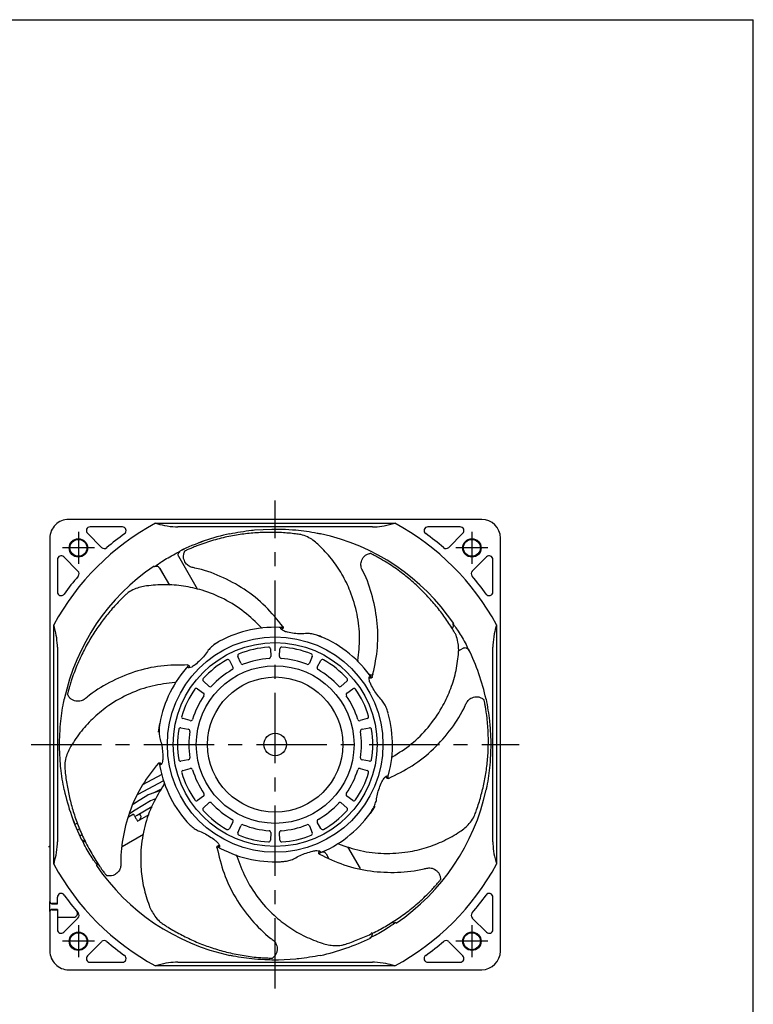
# Model space of a CAD drawing. Header units: millimetres. Extents: x 0 to 594, y 0 to 420.
# Tile 5 of 5: x 399 to 594, y 158 to 420. Entities that reach past the tile are written whole.
import ezdxf

# ---------------------------------------------------------------- set-up
doc = ezdxf.new("R2010")
doc.units = ezdxf.units.MM
doc.linetypes.add('HS', pattern=[0])
doc.linetypes.add('LC', pattern=[14.999996, 9.374999, -1.874999, 1.874999, -1.874999])

msp = doc.modelspace()

# ---------------------------------------------------------------- linework, layer by layer
at = {"color": 7, "linetype": 'HS'}
for p in [(0, 420), (594, 0)]:
    msp.add_line(p, (594, 420), dxfattribs=at)
at = {"linetype": 'LC', "ltscale": 2}
for p, q in [((466.66, 161.89), (466.66, 291.89)), ((401.66, 226.89), (531.66, 226.89))]:
    msp.add_line(p, q, dxfattribs=at)
at = {"linetype": 'Continuous'}
for p, q in [((521.66, 286.89), (411.66, 286.89)), ((425.98, 284.89), (417.37, 284.89)), ((434.8, 285.86), (498.52, 285.86)), ((440.16, 284.87), (440.72, 284.86)), ((492.6, 284.86), (440.72, 284.86)), ((461.16, 284.06), (465.75, 284.29)), ((465.75, 284.29), (467.57, 284.29)), ((492.6, 284.86), (493.15, 284.87)), ((515.95, 284.89), (507.33, 284.89)), ((406.66, 281.89), (406.66, 185.04)), ((416.66, 283.19), (420.44, 279.4)), ((512.88, 279.4), (516.66, 283.19)), ((526.66, 171.89), (526.66, 281.89)), ((441.34, 278.35), (441.35, 278.33)), ((408.66, 276.19), (408.66, 267.57)), ((414.15, 273.11), (410.37, 276.89)), ((446.02, 268.25), (440.98, 276.97)), ((522.95, 276.89), (519.17, 273.11)), ((524.66, 267.57), (524.66, 276.19)), ((434.54, 274.23), (434.53, 274.24)), ((435.87, 273.92), (438.49, 269.38)), ((435.91, 273.88), (438.51, 269.38)), ((407.69, 195.03), (407.69, 258.75)), ((468.34, 257.56), (468.29, 257.64)), ((513.99, 259.01), (514.01, 259.02)), ((525.63, 258.75), (525.63, 195.03)), ((477.63, 256.16), (478.94, 255.63)), ((408.69, 252.83), (408.68, 253.39)), ((408.69, 252.83), (408.69, 200.95)), ((450.45, 253.61), (451.52, 254.23)), ((465.39, 252.36), (465.49, 250.36)), ((467.83, 250.36), (467.93, 252.36)), ((515.52, 251.87), (516.74, 252.57)), ((524.64, 253.39), (524.63, 252.83)), ((524.63, 200.95), (524.63, 252.83)), ((454.46, 249.28), (455.42, 247.53)), ((457.53, 248.54), (456.75, 250.39)), ((476.56, 250.39), (475.78, 248.54)), ((477.89, 247.53), (478.85, 249.28)), ((443.73, 247.33), (443.64, 247.34)), ((492.72, 245.58), (492.78, 245.6)), ((445.96, 241.78), (447.58, 240.61)), ((449.04, 242.44), (447.54, 243.76)), ((485.77, 243.76), (484.27, 242.44)), ((485.73, 240.61), (487.36, 241.78)), ((444.04, 233.26), (442.12, 233.8)), ((491.2, 233.8), (489.27, 233.26)), ((441.55, 231.32), (443.52, 230.97)), ((489.8, 230.97), (491.77, 231.32)), ((523.82, 232.39), (524.06, 227.8)), ((409.26, 225.98), (409.26, 227.8)), ((409.49, 221.4), (409.26, 225.98)), ((524.06, 227.8), (524.06, 225.98)), ((436.39, 221.71), (436.32, 221.64)), ((443.52, 222.81), (441.55, 222.47)), ((442.12, 219.99), (444.04, 220.53)), ((489.27, 220.53), (491.2, 219.99)), ((491.77, 222.47), (489.8, 222.81)), ((436.44, 218.91), (431.35, 216.15)), ((496.18, 218.43), (496.27, 218.46)), ((436.94, 217.22), (430.1, 213.58)), ((434.28, 213.99), (436.4, 215.12)), ((432.74, 213.44), (428.57, 210.83)), ((436.13, 214.65), (432.84, 213.49)), ((433.54, 212.03), (434.92, 212.52)), ((447.58, 213.18), (445.96, 212.01)), ((487.36, 212.01), (485.73, 213.18)), ((428.9, 211.14), (429.94, 211.69)), ((429.41, 209.47), (433.44, 211.99)), ((429.91, 208.11), (433.84, 210.39)), ((433.6, 210.26), (433.72, 210.05)), ((447.54, 210.02), (449.04, 211.35)), ((484.27, 211.35), (485.77, 210.02)), ((428.93, 208.35), (427.6, 207.58)), ((427.86, 208.51), (429.41, 209.47)), ((429.3, 207.7), (429.88, 208.1)), ((430.01, 206.46), (433.07, 208.23)), ((430.81, 208.08), (430.57, 208.5)), ((413.99, 205.96), (413.33, 205.55)), ((455.42, 206.26), (454.46, 204.5)), ((456.75, 203.4), (457.53, 205.24)), ((475.78, 205.24), (476.56, 203.4)), ((478.85, 204.5), (477.89, 206.26)), ((414.56, 204.41), (413.95, 204.05)), ((414.61, 202.58), (415.23, 202.94)), ((415.25, 202.91), (414.63, 202.53)), ((425.95, 199.76), (431.62, 203.03)), ((465.49, 203.43), (465.39, 201.43)), ((467.93, 201.43), (467.83, 203.43)), ((485.61, 202.05), (485.52, 201.98)), ((485.58, 202.02), (485.61, 202.05)), ((408.68, 200.4), (408.69, 200.95)), ((415.49, 201.18), (415.91, 201.44)), ((415.5, 201.17), (415.62, 201.08)), ((415.93, 201.41), (415.51, 201.17)), ((451.84, 200), (451.85, 199.9)), ((489.38, 193.84), (486.01, 199.67)), ((524.63, 200.95), (524.64, 200.4)), ((478.45, 198.54), (478.53, 198.48)), ((480.24, 197.76), (480.9, 196.63)), ((419.32, 194.77), (419.31, 194.77)), ((469.99, 195.82), (468.24, 195.68)), ((406.66, 184.99), (406.66, 185.04)), ((406.66, 182.45), (406.66, 184.99)), ((408.66, 184.54), (407.16, 184.54)), ((407.16, 184.54), (407.16, 184.49)), ((407.16, 184.49), (408.66, 184.49)), ((408.66, 184.54), (408.66, 186.22)), ((408.66, 184.49), (408.66, 184.54)), ((524.66, 177.6), (524.66, 186.22)), ((406.66, 182.39), (406.66, 182.45)), ((406.66, 182.39), (406.66, 171.89)), ((408.66, 182.95), (407.16, 182.95)), ((407.16, 182.95), (407.16, 182.89)), ((407.16, 182.89), (408.66, 182.89)), ((408.66, 182.95), (408.66, 182.89)), ((408.66, 182.89), (408.66, 177.6)), ((409.16, 180.89), (413.01, 180.89)), ((410.37, 176.89), (414.15, 180.68)), ((498.78, 179.56), (498.79, 179.54)), ((519.17, 180.68), (522.95, 176.89)), ((420.44, 174.38), (416.66, 170.6)), ((491.98, 175.44), (491.96, 175.46)), ((516.66, 170.6), (512.88, 174.38)), ((417.37, 168.89), (425.98, 168.89)), ((498.52, 167.93), (434.8, 167.93)), ((440.72, 168.92), (440.16, 168.91)), ((440.72, 168.92), (492.6, 168.92)), ((467.57, 169.49), (465.75, 169.49)), ((472.16, 169.73), (467.57, 169.49)), ((493.15, 168.91), (492.6, 168.92)), ((507.33, 168.89), (515.95, 168.89)), ((411.66, 166.89), (521.66, 166.89))]:
    msp.add_line(p, q, dxfattribs=at)
at = {"linetype": 'LC'}
for p, q in [((414.26, 283.54), (414.26, 275.04)), ((519.06, 283.54), (519.06, 275.04)), ((418.51, 279.29), (410.01, 279.29)), ((523.31, 279.29), (514.81, 279.29)), ((414.26, 178.74), (414.26, 170.24)), ((519.06, 178.74), (519.06, 170.24)), ((418.51, 174.49), (410.01, 174.49)), ((523.31, 174.49), (514.81, 174.49))]:
    msp.add_line(p, q, dxfattribs=at)
at = {"linetype": 'Continuous', "flags": 128}
for points in [[(441.34, 278.35), (441.3, 278.42), (441.29, 278.44)], [(514.2, 259.13), (514.19, 259.13), (514.01, 259.02)], [(518.12, 252.21), (518.19, 252.25), (518.2, 252.26)], [(435.58, 230.16), (435.59, 230.22), (435.91, 232.47)], [(493.23, 210.45), (492.7, 209.62), (491.94, 208.52)], [(428.93, 208.35), (428.93, 208.35), (428.94, 208.33), (428.96, 208.29), (429, 208.22), (429.05, 208.13), (429.11, 208.03), (429.17, 207.92)], [(429.17, 207.92), (429.28, 207.73), (429.39, 207.55), (429.49, 207.37), (429.6, 207.18), (429.7, 207), (429.81, 206.82), (429.91, 206.64), (430.01, 206.46)], [(415.18, 201.57), (415.13, 201.53), (415.12, 201.53)], [(419.11, 194.65), (419.12, 194.66), (419.31, 194.77)], [(491.98, 175.44), (492.02, 175.36), (492.03, 175.35)]]:
    msp.add_lwpolyline(points, dxfattribs=at)
at = {"linetype": 'Continuous'}
for centre, radius in [((414.26, 279.29), 2.45), ((414.26, 279.29), 2.25), ((519.06, 279.29), 2.45), ((519.06, 279.29), 2.25), ((466.66, 226.89), 28.7), ((466.66, 226.89), 27.16), ((466.66, 226.89), 21), ((466.66, 226.89), 18), ((466.66, 226.89), 3), ((414.26, 174.49), 2.45), ((414.26, 174.49), 2.25), ((519.06, 174.49), 2.45), ((519.06, 174.49), 2.25)]:
    msp.add_circle(centre, radius, dxfattribs=at)
for centre, radius, start, end in [((411.66, 281.89), 5, 90, 180.0001), ((521.66, 281.89), 5, 0, 89.9999), ((466.66, 226.89), 67.02, 118.3819, 151.6181), ((417.37, 283.89), 1, 89.9998, 225.0004), ((425.98, 283.89), 1, 305.5112, 90), ((466.66, 226.89), 67.02, 28.3819, 61.6181), ((507.33, 283.89), 1, 90, 234.4888), ((515.95, 283.89), 1, 314.9991, 90.0008), ((466.66, 226.89), 69.02, 125.5113, 130.5362), ((466.66, 226.89), 57.45, 102.1367, 116.2046), ((466.66, 226.89), 57.44, 102.1366, 116.2072), ((466.66, 226.89), 57.45, 34.1414, 77.8633), ((466.66, 226.89), 57.45, 34.1425, 77.8633), ((466.66, 226.9), 69.02, 49.4637, 54.4888), ((421.15, 280.11), 1, 224.9997, 310.5363), ((512.17, 280.11), 1, 229.4637, 315.0004), ((409.66, 276.19), 1, 45.0005, 179.9998), ((523.66, 276.19), 1, 359.9999, 134.9998), ((466.66, 226.89), 57.45, 124.1428, 167.8633), ((466.66, 226.89), 57.45, 124.1414, 167.8634), ((413.44, 272.4), 1, 319.4639, 44.9995), ((519.88, 272.4), 1, 135.0016, 220.535), ((466.66, 226.89), 69.02, 139.4638, 144.4887), ((466.66, 226.9), 69.02, 35.5112, 40.5363), ((409.66, 267.57), 1, 180.0002, 324.4886), ((523.66, 267.57), 1, 215.5112, 0.0002), ((466.66, 226.89), 31.25, 85.9424, 118.2843), ((466.66, 226.89), 31.25, 34.5139, 66.8557), ((466.66, 226.89), 26, 93.9807, 111.7336), ((464.89, 252.33), 0.5, 2.8595, 93.9801), ((468.43, 252.33), 0.5, 86.0187, 177.1433), ((466.66, 226.89), 26, 68.2664, 86.0193), ((466.66, 226.89), 57.44, 12.1366, 26.2072), ((466.66, 226.89), 57.45, 12.1366, 26.2046), ((466.66, 226.89), 26, 119.6951, 137.4478), ((454.03, 249.04), 0.5, 28.5713, 119.6951), ((457.22, 250.58), 0.5, 111.7336, 202.8585), ((466.66, 226.89), 23, 94.0762, 111.638), ((464.99, 250.33), 0.5, 274.0774, 2.8568), ((468.33, 250.33), 0.5, 177.1431, 265.9245), ((466.66, 226.89), 23, 68.362, 85.9237), ((476.1, 250.58), 0.5, 337.1448, 68.2653), ((479.29, 249.04), 0.5, 60.306, 151.4276), ((466.66, 226.89), 26, 42.5522, 60.3049), ((466.66, 226.89), 31.25, 137.3711, 169.7128), ((466.66, 226.89), 23, 119.7906, 137.3523), ((454.98, 247.29), 0.5, 299.7889, 28.5738), ((457.99, 248.74), 0.5, 202.8559, 291.6386), ((475.32, 248.74), 0.5, 248.3625, 337.142), ((478.33, 247.29), 0.5, 151.4262, 240.2111), ((466.66, 226.89), 23, 42.6477, 60.2094), ((447.87, 244.14), 0.5, 137.4512, 228.5686), ((485.44, 244.14), 0.5, 311.4273, 42.5529), ((492.27, 246.41), 0.959, 223.4601, 302.0191), ((466.66, 226.89), 26, 145.4092, 163.1623), ((445.67, 241.37), 0.5, 54.2862, 145.4091), ((449.37, 242.81), 0.5, 228.5721, 317.3516), ((483.94, 242.81), 0.5, 222.6484, 311.4279), ((487.65, 241.37), 0.5, 34.5909, 125.7138), ((466.66, 226.89), 26, 16.8377, 34.5908), ((466.66, 226.89), 23, 145.5047, 163.0667), ((447.29, 240.2), 0.5, 325.5026, 54.2892), ((486.03, 240.2), 0.5, 125.7149, 214.4933), ((466.66, 226.89), 23, 16.9336, 34.4951), ((442.25, 234.28), 0.5, 163.1622, 254.2857), ((444.18, 233.74), 0.5, 254.2849, 343.0669), ((489.14, 233.74), 0.5, 196.9328, 285.7142), ((491.06, 234.28), 0.5, 285.7125, 16.8396), ((466.66, 226.89), 31.25, 343.0854, 15.427), ((466.66, 226.89), 26, 171.1234, 188.8766), ((441.46, 230.83), 0.5, 79.9997, 171.1235), ((443.43, 230.48), 0.5, 351.2184, 79.9997), ((489.88, 230.48), 0.5, 100.0015, 188.7784), ((491.85, 230.83), 0.5, 8.8764, 99.9997), ((466.66, 226.89), 26, 351.1232, 8.8768), ((466.66, 226.89), 23, 171.219, 188.781), ((466.66, 226.89), 23, 351.219, 8.781), ((443.43, 223.31), 0.5, 280.0001, 8.7817), ((489.88, 223.31), 0.5, 171.2215, 259.9987), ((466.66, 226.89), 31.25, 188.7996, 221.1415), ((441.46, 222.96), 0.5, 188.8766, 280.0003), ((444.18, 220.05), 0.5, 16.9329, 105.7153), ((489.14, 220.05), 0.5, 74.2855, 163.0674), ((491.85, 222.96), 0.5, 260.0003, 351.1235), ((442.25, 219.51), 0.5, 105.7143, 196.8378), ((466.66, 226.89), 26, 196.8377, 214.5908), ((466.66, 226.89), 23, 196.9333, 214.4953), ((466.66, 226.89), 23, 325.5048, 343.0664), ((466.66, 226.89), 26, 325.4092, 343.1623), ((491.06, 219.51), 0.5, 343.1604, 74.2875), ((466.66, 226.89), 57.45, 192.1367, 206.2067), ((466.66, 226.89), 57.45, 192.1367, 206.2045), ((447.29, 213.58), 0.5, 305.711, 34.4973), ((486.03, 213.58), 0.5, 145.5068, 234.2849), ((466.66, 226.89), 57.45, 304.142, 347.8634), ((466.66, 226.89), 57.45, 304.1414, 347.8634), ((445.67, 212.42), 0.5, 214.5906, 305.7145), ((447.87, 209.65), 0.5, 131.4314, 222.5488), ((449.37, 210.97), 0.5, 42.648, 131.4284), ((466.66, 226.89), 23, 222.6477, 240.2094), ((466.66, 226.89), 23, 299.7906, 317.3523), ((483.94, 210.97), 0.5, 48.5716, 137.352), ((485.44, 209.65), 0.5, 317.4471, 48.5727), ((487.65, 212.42), 0.5, 234.2855, 325.4094), ((429.95, 207.58), 1, 300.0004, 29.9996), ((466.66, 226.89), 26, 222.5522, 240.305), ((466.66, 226.89), 31.25, 291.6567, 323.9986), ((466.66, 226.89), 26, 299.695, 317.4478), ((454.98, 206.5), 0.5, 331.4264, 60.2109), ((457.99, 205.05), 0.5, 68.3619, 157.1436), ((466.66, 226.89), 23, 248.362, 265.9238), ((466.66, 226.89), 23, 274.0763, 291.638), ((475.32, 205.05), 0.5, 22.8585, 111.637), ((478.33, 206.5), 0.5, 119.7891, 208.5736), ((454.03, 204.74), 0.5, 240.305, 331.4283), ((457.22, 203.21), 0.5, 157.1416, 248.2662), ((466.66, 226.89), 26, 248.2664, 266.0193), ((464.99, 203.45), 0.5, 357.1433, 85.9222), ((468.33, 203.45), 0.5, 94.0758, 182.8567), ((466.66, 226.89), 26, 273.9807, 291.7336), ((476.1, 203.21), 0.5, 291.7349, 22.8551), ((479.29, 204.74), 0.5, 208.5728, 299.6939), ((466.66, 226.89), 31.25, 240.2282, 272.57), ((464.89, 201.45), 0.5, 266.0199, 357.1407), ((468.43, 201.45), 0.5, 182.8565, 273.9813), ((479.38, 197.26), 1, 29.781, 113.2284), ((466.66, 226.89), 67.02, 208.3818, 241.6182), ((466.66, 226.89), 57.45, 214.1415, 257.8634), ((466.66, 226.89), 57.45, 214.1414, 257.8633), ((466.66, 226.89), 67.02, 298.3818, 331.6182), ((409.66, 186.22), 1, 35.5114, 179.9998), ((466.66, 226.89), 69.02, 215.5113, 220.5362), ((466.66, 226.89), 69.02, 319.4637, 324.4888), ((523.66, 186.22), 1, 359.9998, 144.4888), ((407.16, 185.04), 0.5, 179.998, 269.9978), ((407.16, 184.99), 0.5, 179.9976, 269.9985), ((407.16, 182.45), 0.5, 90.0022, 180.0016), ((407.16, 182.39), 0.5, 90.0014, 180.0024), ((409.16, 181.39), 0.5, 179.9999, 270.0001), ((413.01, 181.89), 1, 270, 39.988), ((413.44, 181.38), 1, 315.0005, 40.5361), ((519.88, 181.38), 1, 139.465, 224.9984), ((409.66, 177.6), 1, 180.0001, 314.9998), ((523.66, 177.6), 1, 224.9999, 0.0002), ((421.15, 173.68), 1, 49.4638, 134.9999), ((466.66, 226.89), 69.02, 229.4638, 234.4887), ((466.66, 226.89), 57.45, 282.1367, 296.2071), ((466.66, 226.89), 57.45, 282.1367, 296.2045), ((466.66, 226.89), 69.02, 305.5112, 310.5363), ((512.17, 173.68), 1, 45, 130.5362), ((411.66, 171.89), 5, 179.9999, 270), ((417.37, 169.89), 1, 134.9998, 270.0001), ((425.98, 169.89), 1, 270.0001, 54.4887), ((507.33, 169.89), 1, 125.5113, 269.9999), ((515.95, 169.89), 1, 269.9993, 45.0008), ((521.66, 171.89), 5, 270.0001, 359.9999)]:
    msp.add_arc(centre, radius, start, end, dxfattribs=at)
for points, knots in [([(434.8, 285.86), (434.81, 285.86), (435.59, 285.64), (437.35, 285.13), (439.16, 284.97), (440.16, 284.87)], [0, 0, 0, 0, 0.004542, 0.449458, 1, 1, 1, 1]), ([(473.1, 282.89), (472.63, 282.95), (471.53, 283.1), (469.8, 283.26), (467.92, 283.38), (466.02, 283.43), (464.11, 283.42), (462.19, 283.35), (459.59, 283.15), (456.28, 282.73), (452.24, 281.9), (448.82, 280.92), (446.35, 280.03), (444.95, 279.48), (444.07, 279.11), (443.5, 278.86), (443.09, 278.68), (442.84, 278.56), (442.68, 278.49), (442.64, 278.46), (442.62, 278.46)], [0, 0, 0, 0, 0.04599, 0.10632, 0.166817, 0.227495, 0.288512, 0.350078, 0.41226, 0.538835, 0.67066, 0.80854, 0.879574, 0.923384, 0.952434, 0.971415, 0.983564, 0.995577, 0.998051, 1, 1, 1, 1]), ([(454.58, 283.06), (456.51, 283.42), (458.69, 283.82), (460.9, 284.03), (461.16, 284.06)], [0, 0, 0, 0, 0.882007, 1, 1, 1, 1]), ([(467.57, 284.29), (467.89, 284.29), (469.42, 284.27), (470.95, 284.15), (472.16, 284.06)], [0, 0, 0, 0, 0.210268, 1, 1, 1, 1]), ([(472.16, 284.06), (474.06, 283.84), (476.27, 283.58), (478.44, 283.12), (478.74, 283.06)], [0, 0, 0, 0, 0.862952, 1, 1, 1, 1]), ([(493.15, 284.87), (494.02, 284.95), (495.83, 285.1), (497.59, 285.6), (498.51, 285.86), (498.52, 285.86)], [0, 0, 0, 0, 0.475196, 0.995457, 1, 1, 1, 1]), ([(478.33, 280.05), (477.92, 280.41), (477.09, 281.14), (475.62, 282.06), (474.27, 282.67), (473.37, 282.84), (473.1, 282.89)], [0, 0, 0, 0, 0.270918, 0.547773, 0.863933, 1, 1, 1, 1]), ([(440.03, 277.73), (440.18, 277.8), (440.47, 277.95), (440.85, 278.14), (441.14, 278.27), (441.29, 278.33), (441.34, 278.35)], [0, 0, 0, 0, 0.349025, 0.657577, 0.8915, 1, 1, 1, 1]), ([(441, 276.98), (440.96, 277.04), (440.86, 277.21), (440.84, 277.5), (440.88, 277.77), (440.98, 277.98), (441.09, 278.12), (441.17, 278.21), (441.22, 278.25), (441.24, 278.26), (441.24, 278.26)], [0, 0, 0, 0, 0.160133, 0.393734, 0.581908, 0.739746, 0.867465, 0.952485, 0.991262, 1, 1, 1, 1]), ([(468.72, 258.31), (467.23, 260.17), (464.22, 263.91), (458.52, 268.43), (452.17, 271.85), (447.31, 273.58), (444.25, 274.12), (443.16, 274.71), (442.49, 275.7), (442.22, 276.7), (442.26, 277.6), (442.5, 278.16), (442.62, 278.46)], [0, 0, 0, 0, 0.20406, 0.411166, 0.617969, 0.821387, 0.850197, 0.88414, 0.924536, 0.948537, 0.972487, 1, 1, 1, 1]), ([(488.71, 249.25), (488.93, 251.28), (489.37, 255.39), (488.64, 261.66), (486.97, 267.37), (484.54, 272.31), (481.76, 276.48), (479.46, 278.87), (478.33, 280.05)], [0, 0, 0, 0, 0.180362, 0.366914, 0.556816, 0.706299, 0.854542, 1, 1, 1, 1]), ([(434.53, 274.24), (434.53, 274.25), (434.76, 274.45), (435.41, 274.92), (436.6, 275.74), (438.19, 276.73), (439.4, 277.38), (440.03, 277.73)], [0, 0, 0, 0, 0.00213, 0.138908, 0.368979, 0.666627, 1, 1, 1, 1]), ([(492.51, 244.87), (493.03, 247.19), (494.08, 251.88), (494.06, 259.15), (492.77, 266.25), (491.09, 271.13), (489.61, 273.86), (489.39, 275.08), (489.75, 276.22), (490.36, 277.06), (491.09, 277.59), (491.67, 277.75), (491.99, 277.83)], [0, 0, 0, 0, 0.2040594, 0.4111659, 0.6179693, 0.821387, 0.8501968, 0.8841399, 0.9245356, 0.948537, 0.9724875, 1, 1, 1, 1]), ([(514.46, 256.77), (514.21, 257.18), (513.64, 258.13), (512.69, 259.58), (511.61, 261.13), (510.47, 262.64), (509.27, 264.13), (508.01, 265.58), (506.24, 267.49), (503.84, 269.82), (500.67, 272.46), (497.78, 274.52), (495.54, 275.91), (494.24, 276.65), (493.4, 277.11), (492.85, 277.4), (492.45, 277.61), (492.2, 277.73), (492.05, 277.81), (492, 277.82), (491.99, 277.83)], [0, 0, 0, 0, 0.04599, 0.10632, 0.166817, 0.227496, 0.288512, 0.350078, 0.412259, 0.538835, 0.67066, 0.80854, 0.879574, 0.923384, 0.952434, 0.971415, 0.983565, 0.995577, 0.998051, 1, 1, 1, 1]), ([(434.42, 274.44), (434.42, 274.44), (434.46, 274.37), (434.49, 274.3), (434.53, 274.24)], [0, 0, 0, 0, 0.063067, 1, 1, 1, 1]), ([(435.91, 273.88), (435.84, 273.97), (435.71, 274.15), (435.42, 274.32), (435.09, 274.39), (434.78, 274.35), (434.61, 274.27), (434.54, 274.23)], [0, 0, 0, 0, 0.210184, 0.420347, 0.631316, 0.845795, 1, 1, 1, 1]), ([(432.38, 269.16), (431.84, 269.07), (430.75, 268.88), (429.11, 268.29), (427.79, 267.62), (427.1, 267.03), (426.9, 266.85)], [0, 0, 0, 0, 0.270918, 0.547773, 0.863934, 1, 1, 1, 1]), ([(462.93, 258.08), (461.48, 259.51), (458.54, 262.42), (453.18, 265.76), (447.67, 268.01), (442.3, 269.19), (437.3, 269.62), (434.01, 269.31), (432.38, 269.16)], [0, 0, 0, 0, 0.180362, 0.366914, 0.556816, 0.706299, 0.854542, 1, 1, 1, 1]), ([(426.9, 266.85), (426.55, 266.51), (425.75, 265.75), (424.55, 264.5), (423.28, 263.1), (422.06, 261.65), (420.87, 260.15), (419.74, 258.6), (418.27, 256.45), (416.53, 253.59), (414.66, 249.91), (413.3, 246.63), (412.45, 244.15), (412.01, 242.71), (411.75, 241.79), (411.59, 241.19), (411.48, 240.75), (411.41, 240.48), (411.37, 240.32), (411.36, 240.27), (411.36, 240.25)], [0, 0, 0, 0, 0.04599, 0.10632, 0.166817, 0.227495, 0.288512, 0.350078, 0.412259, 0.538835, 0.67066, 0.80854, 0.879575, 0.923384, 0.952434, 0.971415, 0.983565, 0.995578, 0.998051, 1, 1, 1, 1]), ([(408.68, 253.39), (408.6, 254.25), (408.45, 256.06), (407.95, 257.82), (407.69, 258.75), (407.69, 258.75)], [0, 0, 0, 0, 0.475197, 0.995458, 1, 1, 1, 1]), ([(462.93, 258.08), (462.95, 258.06), (462.98, 258.02), (463.04, 257.98), (463.1, 257.95), (463.14, 257.95), (463.16, 257.95)], [0, 0, 0, 0, 0.301481, 0.571948, 0.809428, 1, 1, 1, 1]), ([(468.29, 257.64), (468.26, 257.67), (468.21, 257.73), (468.16, 257.84), (468.17, 257.96), (468.28, 258.02), (468.43, 258.06), (468.63, 258.08), (468.78, 258.07), (468.87, 258.07)], [0, 0, 0, 0, 0.12794, 0.219003, 0.321422, 0.430084, 0.553969, 0.759709, 1, 1, 1, 1]), ([(468.79, 258.19), (468.79, 258.16), (468.8, 258.11), (468.79, 258.02), (468.75, 257.92), (468.7, 257.83), (468.63, 257.74), (468.54, 257.66), (468.44, 257.6), (468.37, 257.57), (468.34, 257.56)], [0, 0, 0, 0, 0.099442, 0.209137, 0.327013, 0.460234, 0.585453, 0.734582, 0.875774, 1, 1, 1, 1]), ([(475.18, 256.48), (474.62, 256.43), (473.48, 256.33), (471.73, 256.5), (470.22, 256.75), (469.03, 257.05), (468.54, 257.41), (468.34, 257.56)], [0, 0, 0, 0, 0.238455, 0.487072, 0.742772, 0.896439, 1, 1, 1, 1]), ([(468.7, 258.32), (468.7, 258.32), (468.7, 258.32), (468.7, 258.31), (468.69, 258.29), (468.67, 258.26), (468.68, 258.22), (468.69, 258.21), (468.69, 258.21)], [0, 0, 0, 0, 0.008617, 0.068843, 0.287143, 0.515723, 0.98344, 1, 1, 1, 1]), ([(468.72, 258.31), (468.74, 258.29), (468.76, 258.26), (468.78, 258.22), (468.78, 258.2), (468.79, 258.19)], [0, 0, 0, 0, 0.582233, 0.81077, 1, 1, 1, 1]), ([(513.83, 257.8), (513.85, 257.82), (513.96, 257.9), (514.08, 258.13), (514.15, 258.46), (514.12, 258.77), (514.03, 258.94), (513.99, 259.01)], [0, 0, 0, 0, 0.06452, 0.313446, 0.563322, 0.817356, 1, 1, 1, 1]), ([(514.01, 259.02), (514.01, 259.02), (514.21, 258.79), (514.69, 258.14), (515.51, 256.95), (516.49, 255.36), (517.15, 254.15), (517.49, 253.52)], [0, 0, 0, 0, 0.00213, 0.138908, 0.368978, 0.666627, 1, 1, 1, 1]), ([(525.63, 258.75), (525.62, 258.75), (525.4, 257.96), (524.9, 256.2), (524.73, 254.39), (524.64, 253.39)], [0, 0, 0, 0, 0.004543, 0.449457, 1, 1, 1, 1]), ([(478.94, 255.63), (478.55, 255.78), (477.73, 256.1), (476.46, 256.4), (475.59, 256.46), (475.18, 256.48)], [0, 0, 0, 0, 0.323287, 0.683194, 1, 1, 1, 1]), ([(515.49, 250.91), (515.52, 251.46), (515.58, 252.56), (515.37, 254.29), (515.01, 255.72), (514.59, 256.53), (514.46, 256.77)], [0, 0, 0, 0, 0.2709185, 0.5477731, 0.8639343, 1, 1, 1, 1]), ([(448.84, 252), (448.53, 251.54), (447.89, 250.58), (446.67, 249.32), (445.53, 248.29), (444.56, 247.55), (443.97, 247.39), (443.73, 247.33)], [0, 0, 0, 0, 0.238455, 0.487072, 0.742772, 0.896438, 1, 1, 1, 1]), ([(451.85, 254.41), (451.49, 254.2), (450.73, 253.75), (449.7, 252.96), (449.11, 252.31), (448.84, 252)], [0, 0, 0, 0, 0.323293, 0.683198, 1, 1, 1, 1]), ([(516.74, 252.56), (516.81, 252.6), (516.97, 252.69), (517.26, 252.72), (517.54, 252.67), (517.74, 252.57), (517.89, 252.46), (517.97, 252.38), (518.01, 252.33), (518.02, 252.31), (518.03, 252.31)], [0, 0, 0, 0, 0.160129, 0.393727, 0.581907, 0.739743, 0.867466, 0.952484, 0.991262, 1, 1, 1, 1]), ([(517.49, 253.52), (517.57, 253.37), (517.71, 253.09), (517.9, 252.7), (518.03, 252.41), (518.1, 252.26), (518.12, 252.21)], [0, 0, 0, 0, 0.349022, 0.657577, 0.8915, 1, 1, 1, 1]), ([(488.71, 249.25), (488.71, 249.23), (488.7, 249.17), (488.71, 249.1), (488.72, 249.04), (488.74, 249.01), (488.75, 248.99)], [0, 0, 0, 0, 0.301508, 0.571965, 0.809433, 1, 1, 1, 1]), ([(497.89, 223.59), (499.61, 224.68), (503.1, 226.9), (507.55, 231.39), (510.97, 236.25), (513.32, 241.23), (514.84, 246), (515.28, 249.29), (515.49, 250.91)], [0, 0, 0, 0, 0.180362, 0.366913, 0.556816, 0.706298, 0.854542, 1, 1, 1, 1]), ([(443.38, 248.09), (441, 248.08), (436.19, 248.07), (429.11, 246.43), (422.48, 243.59), (418.1, 240.87), (415.76, 238.82), (414.62, 238.34), (413.43, 238.43), (412.48, 238.84), (411.8, 239.43), (411.51, 239.97), (411.36, 240.25)], [0, 0, 0, 0, 0.204059, 0.411166, 0.617969, 0.821387, 0.850197, 0.88414, 0.924536, 0.948537, 0.972487, 1, 1, 1, 1]), ([(443.64, 247.34), (443.59, 247.34), (443.51, 247.34), (443.4, 247.36), (443.32, 247.44), (443.33, 247.57), (443.39, 247.71), (443.5, 247.88), (443.61, 248), (443.67, 248.06)], [0, 0, 0, 0, 0.127937, 0.219003, 0.321419, 0.430091, 0.553966, 0.759717, 1, 1, 1, 1]), ([(443.36, 248.09), (443.36, 248.09), (443.36, 248.08), (443.37, 248.07), (443.37, 248.05), (443.39, 248.02), (443.42, 248), (443.44, 248.01), (443.44, 248.01)], [0, 0, 0, 0, 0.008582, 0.068822, 0.287158, 0.515734, 0.983428, 1, 1, 1, 1]), ([(443.38, 248.09), (443.41, 248.09), (443.44, 248.09), (443.49, 248.08), (443.51, 248.07), (443.51, 248.07)], [0, 0, 0, 0, 0.582246, 0.81084, 1, 1, 1, 1]), ([(443.51, 248.07), (443.54, 248.06), (443.59, 248.03), (443.65, 247.96), (443.7, 247.87), (443.74, 247.78), (443.77, 247.67), (443.77, 247.55), (443.76, 247.43), (443.74, 247.36), (443.73, 247.33)], [0, 0, 0, 0, 0.099446, 0.209144, 0.327017, 0.460232, 0.585457, 0.734583, 0.875759, 1, 1, 1, 1]), ([(492.45, 244.74), (492.44, 244.72), (492.4, 244.68), (492.32, 244.63), (492.22, 244.6), (492.12, 244.59), (492, 244.59), (491.89, 244.61), (491.78, 244.64), (491.71, 244.68), (491.68, 244.7)], [0, 0, 0, 0, 0.099444, 0.209135, 0.327014, 0.460239, 0.585462, 0.734576, 0.875757, 1, 1, 1, 1]), ([(495.1, 238.68), (494.72, 239.09), (493.93, 239.92), (492.97, 241.39), (492.22, 242.73), (491.72, 243.84), (491.69, 244.45), (491.68, 244.7)], [0, 0, 0, 0, 0.238454, 0.487072, 0.742773, 0.896438, 1, 1, 1, 1]), ([(491.71, 244.79), (491.72, 244.83), (491.74, 244.91), (491.79, 245.01), (491.89, 245.08), (492.01, 245.03), (492.13, 244.95), (492.27, 244.8), (492.36, 244.67), (492.41, 244.6)], [0, 0, 0, 0, 0.127934, 0.219003, 0.321415, 0.430089, 0.553966, 0.759714, 1, 1, 1, 1]), ([(492.5, 244.89), (492.5, 244.89), (492.5, 244.9), (492.49, 244.89), (492.47, 244.89), (492.43, 244.88), (492.41, 244.85), (492.41, 244.83), (492.41, 244.83)], [0, 0, 0, 0, 0.008631, 0.068862, 0.28717, 0.515751, 0.983503, 1, 1, 1, 1]), ([(492.51, 244.87), (492.5, 244.84), (492.49, 244.81), (492.47, 244.77), (492.46, 244.75), (492.45, 244.74)], [0, 0, 0, 0, 0.582253, 0.810806, 1, 1, 1, 1]), ([(439.95, 243.42), (437.93, 243.18), (433.82, 242.7), (427.87, 240.58), (422.67, 237.69), (418.4, 234.22), (414.95, 230.58), (413.14, 227.81), (412.24, 226.44)], [0, 0, 0, 0, 0.180362, 0.366914, 0.556816, 0.706298, 0.854542, 1, 1, 1, 1]), ([(439.95, 243.42), (439.98, 243.42), (440.03, 243.43), (440.1, 243.45), (440.16, 243.48), (440.19, 243.51), (440.2, 243.52)], [0, 0, 0, 0, 0.30149, 0.571948, 0.809416, 1, 1, 1, 1]), ([(409.49, 232.39), (409.72, 234.3), (409.98, 236.5), (410.43, 238.67), (410.5, 238.97)], [0, 0, 0, 0, 0.862952, 1, 1, 1, 1]), ([(496.83, 217.89), (498.97, 218.93), (503.29, 221.03), (508.96, 225.58), (513.71, 231.02), (516.48, 235.37), (517.69, 238.24), (518.51, 239.16), (519.62, 239.6), (520.66, 239.64), (521.53, 239.4), (522.01, 239.04), (522.28, 238.85)], [0, 0, 0, 0, 0.204059, 0.411166, 0.617969, 0.821387, 0.850197, 0.88414, 0.924536, 0.948537, 0.972487, 1, 1, 1, 1]), ([(519.82, 208.15), (519.98, 208.6), (520.37, 209.64), (520.91, 211.28), (521.45, 213.1), (521.92, 214.93), (522.34, 216.8), (522.69, 218.69), (523.08, 221.26), (523.4, 224.59), (523.49, 228.71), (523.29, 232.26), (522.99, 234.87), (522.76, 236.35), (522.59, 237.29), (522.48, 237.91), (522.39, 238.35), (522.33, 238.62), (522.29, 238.79), (522.28, 238.83), (522.28, 238.85)], [0, 0, 0, 0, 0.04599, 0.10632, 0.166817, 0.227495, 0.288512, 0.350078, 0.41226, 0.538835, 0.67066, 0.80854, 0.879574, 0.923384, 0.952434, 0.971415, 0.983565, 0.995577, 0.998051, 1, 1, 1, 1]), ([(522.82, 238.97), (523.18, 237.05), (523.59, 234.86), (523.8, 232.65), (523.82, 232.39)], [0, 0, 0, 0, 0.882006, 1, 1, 1, 1]), ([(496.78, 235.21), (496.66, 235.6), (496.39, 236.45), (495.84, 237.63), (495.34, 238.34), (495.1, 238.68)], [0, 0, 0, 0, 0.3232807, 0.6831863, 1, 1, 1, 1]), ([(409.26, 227.8), (409.26, 228.12), (409.29, 229.66), (409.4, 231.18), (409.49, 232.39)], [0, 0, 0, 0, 0.210269, 1, 1, 1, 1]), ([(435.91, 232.47), (435.85, 232.06), (435.73, 231.19), (435.71, 229.89), (435.85, 229.02), (435.92, 228.62)], [0, 0, 0, 0, 0.323299, 0.683203, 1, 1, 1, 1]), ([(435.92, 228.62), (436.09, 228.08), (436.44, 226.99), (436.66, 225.25), (436.76, 223.72), (436.73, 222.49), (436.49, 221.94), (436.39, 221.71)], [0, 0, 0, 0, 0.238454, 0.487072, 0.742772, 0.896438, 1, 1, 1, 1]), ([(412.24, 226.44), (411.98, 225.96), (411.45, 225), (410.88, 223.35), (410.59, 221.9), (410.62, 220.99), (410.63, 220.72)], [0, 0, 0, 0, 0.270918, 0.547773, 0.8639339, 1, 1, 1, 1]), ([(524.06, 225.98), (524.05, 225.66), (524.03, 224.13), (523.91, 222.6), (523.82, 221.4)], [0, 0, 0, 0, 0.210269, 1, 1, 1, 1]), ([(497.89, 223.59), (497.87, 223.58), (497.82, 223.55), (497.77, 223.5), (497.73, 223.45), (497.72, 223.41), (497.71, 223.4)], [0, 0, 0, 0, 0.301483, 0.571978, 0.809427, 1, 1, 1, 1]), ([(410.5, 214.82), (410.14, 216.74), (409.73, 218.93), (409.52, 221.14), (409.49, 221.4)], [0, 0, 0, 0, 0.882006, 1, 1, 1, 1]), ([(410.63, 220.72), (410.67, 220.24), (410.78, 219.14), (411, 217.42), (411.31, 215.55), (411.68, 213.69), (412.11, 211.83), (412.61, 209.98), (413.38, 207.49), (414.53, 204.35), (416.24, 200.59), (417.96, 197.49), (419.37, 195.27), (420.22, 194.03), (420.77, 193.25), (421.15, 192.75), (421.42, 192.39), (421.59, 192.17), (421.69, 192.04), (421.72, 192), (421.74, 191.99)], [0, 0, 0, 0, 0.04599, 0.10632, 0.166817, 0.227495, 0.288512, 0.350078, 0.41226, 0.538836, 0.670661, 0.80854, 0.879575, 0.923385, 0.952434, 0.971415, 0.983565, 0.995577, 0.998051, 1, 1, 1, 1]), ([(435.57, 221.91), (434.09, 220.04), (431.11, 216.28), (427.98, 209.72), (426.06, 202.77), (425.45, 197.64), (425.6, 194.53), (425.26, 193.34), (424.45, 192.47), (423.53, 191.98), (422.65, 191.82), (422.05, 191.93), (421.74, 191.99)], [0, 0, 0, 0, 0.204059, 0.411166, 0.617969, 0.821387, 0.850197, 0.88414, 0.924536, 0.948537, 0.972487, 1, 1, 1, 1]), ([(435.56, 221.89), (435.56, 221.89), (435.56, 221.89), (435.58, 221.89), (435.6, 221.88), (435.63, 221.87), (435.67, 221.89), (435.68, 221.91), (435.68, 221.91)], [0, 0, 0, 0, 0.0086014, 0.0688246, 0.2871242, 0.5157015, 0.9834974, 1, 1, 1, 1]), ([(435.57, 221.91), (435.59, 221.93), (435.61, 221.96), (435.65, 221.99), (435.66, 222), (435.67, 222)], [0, 0, 0, 0, 0.582238, 0.810795, 1, 1, 1, 1]), ([(435.67, 222), (435.7, 222.01), (435.75, 222.04), (435.84, 222.04), (435.94, 222.03), (436.04, 222), (436.15, 221.95), (436.24, 221.88), (436.33, 221.8), (436.37, 221.74), (436.39, 221.71)], [0, 0, 0, 0, 0.099441, 0.20914, 0.32702, 0.460227, 0.58546, 0.73458, 0.875759, 1, 1, 1, 1]), ([(436.32, 221.64), (436.29, 221.61), (436.24, 221.55), (436.16, 221.47), (436.04, 221.46), (435.95, 221.55), (435.88, 221.68), (435.81, 221.87), (435.79, 222.03), (435.78, 222.11)], [0, 0, 0, 0, 0.127934, 0.219002, 0.321419, 0.430087, 0.553962, 0.759713, 1, 1, 1, 1]), ([(523.82, 221.4), (523.6, 219.49), (523.34, 217.29), (522.88, 215.11), (522.82, 214.82)], [0, 0, 0, 0, 0.862952, 1, 1, 1, 1]), ([(493.61, 212), (493.68, 212.56), (493.84, 213.69), (494.4, 215.36), (494.98, 216.78), (495.53, 217.87), (495.99, 218.27), (496.18, 218.43)], [0, 0, 0, 0, 0.238454, 0.487072, 0.742772, 0.896437, 1, 1, 1, 1]), ([(496.7, 217.85), (496.67, 217.86), (496.61, 217.86), (496.53, 217.89), (496.44, 217.95), (496.37, 218.02), (496.3, 218.11), (496.24, 218.21), (496.2, 218.32), (496.18, 218.39), (496.18, 218.43)], [0, 0, 0, 0, 0.09944, 0.209147, 0.327018, 0.460238, 0.585463, 0.734587, 0.875762, 1, 1, 1, 1]), ([(496.27, 218.46), (496.31, 218.48), (496.38, 218.51), (496.49, 218.54), (496.6, 218.51), (496.65, 218.39), (496.65, 218.23), (496.64, 218.11), (496.62, 218.03), (496.62, 218.02)], [0, 0, 0, 0, 0.162289, 0.277813, 0.407737, 0.54559, 0.702732, 0.963739, 1, 1, 1, 1]), ([(496.83, 217.89), (496.8, 217.88), (496.77, 217.87), (496.73, 217.86), (496.71, 217.86), (496.7, 217.85)], [0, 0, 0, 0, 0.582249, 0.810846, 1, 1, 1, 1]), ([(496.84, 217.91), (496.84, 217.91), (496.85, 217.91), (496.83, 217.92), (496.82, 217.93), (496.79, 217.96), (496.75, 217.95), (496.73, 217.94), (496.73, 217.94)], [0, 0, 0, 0, 0.008574, 0.068814, 0.287152, 0.515754, 0.983457, 1, 1, 1, 1]), ([(437.09, 216.32), (436.01, 214.59), (433.83, 211.07), (431.77, 205.1), (430.79, 199.23), (430.84, 193.73), (431.54, 188.77), (432.57, 185.62), (433.08, 184.07)], [0, 0, 0, 0, 0.180362, 0.366913, 0.556816, 0.706298, 0.854542, 1, 1, 1, 1]), ([(437.09, 216.32), (437.1, 216.34), (437.13, 216.38), (437.16, 216.45), (437.17, 216.52), (437.17, 216.55), (437.16, 216.57)], [0, 0, 0, 0, 0.3015, 0.571968, 0.809429, 1, 1, 1, 1]), ([(432.84, 213.48), (432.81, 213.47), (432.77, 213.46), (432.74, 213.43), (432.74, 213.43)], [0, 0, 0, 0, 0.9725881, 1, 1, 1, 1]), ([(433.45, 211.98), (433.47, 212), (433.5, 212.02), (433.53, 212.03), (433.53, 212.03)], [0, 0, 0, 0, 0.902873, 1, 1, 1, 1]), ([(491.94, 208.52), (492.17, 208.87), (492.66, 209.6), (493.24, 210.77), (493.49, 211.61), (493.61, 212)], [0, 0, 0, 0, 0.323274, 0.683182, 1, 1, 1, 1]), ([(429.88, 208.09), (429.89, 208.1), (429.89, 208.11), (429.91, 208.11), (429.91, 208.11)], [0, 0, 0, 0, 0.500939, 1, 1, 1, 1]), ([(515.88, 203.69), (516.33, 204.01), (517.22, 204.65), (518.45, 205.88), (519.34, 207.06), (519.71, 207.9), (519.82, 208.15)], [0, 0, 0, 0, 0.270917, 0.547773, 0.863933, 1, 1, 1, 1]), ([(443.12, 206.33), (443.41, 206.03), (444.02, 205.39), (445.02, 204.56), (445.79, 204.13), (446.14, 203.93)], [0, 0, 0, 0, 0.323262, 0.683172, 1, 1, 1, 1]), ([(446.14, 203.93), (446.67, 203.73), (447.74, 203.33), (449.24, 202.42), (450.49, 201.54), (451.44, 200.75), (451.72, 200.21), (451.84, 200)], [0, 0, 0, 0, 0.238455, 0.487073, 0.742772, 0.896438, 1, 1, 1, 1]), ([(483.55, 200.42), (485.47, 199.75), (489.39, 198.41), (495.67, 197.73), (501.6, 198.08), (506.96, 199.35), (511.64, 201.14), (514.48, 202.84), (515.88, 203.69)], [0, 0, 0, 0, 0.180361, 0.366913, 0.556816, 0.706298, 0.854542, 1, 1, 1, 1]), ([(406.65, 199.82), (406.65, 199.82), (406.61, 199.76), (406.49, 199.7), (406.37, 199.65), (406.31, 199.66), (406.31, 199.66)], [0, 0, 0, 0, 0.049515, 0.516611, 0.996774, 1, 1, 1, 1]), ([(407.69, 195.03), (407.69, 195.04), (407.91, 195.83), (408.42, 197.59), (408.59, 199.4), (408.68, 200.4)], [0, 0, 0, 0, 0.0045429, 0.4494575, 1, 1, 1, 1]), ([(415.24, 201.47), (415.24, 201.48), (415.22, 201.51), (415.2, 201.54), (415.19, 201.56), (415.18, 201.57)], [0, 0, 0, 0, 0.343383, 0.892123, 1, 1, 1, 1]), ([(415.83, 200.27), (415.75, 200.42), (415.6, 200.7), (415.41, 201.09), (415.3, 201.34), (415.25, 201.45), (415.24, 201.47)], [0, 0, 0, 0, 0.3796776, 0.7153305, 0.9698011, 1, 1, 1, 1]), ([(415.24, 201.47), (415.27, 201.43), (415.31, 201.36), (415.4, 201.26), (415.47, 201.2), (415.5, 201.17)], [0, 0, 0, 0, 0.299109, 0.664828, 1, 1, 1, 1]), ([(415.62, 201.08), (415.74, 201.07), (415.96, 201.05), (416.17, 201.08), (416.26, 201.1)], [0, 0, 0, 0, 0.583105, 1, 1, 1, 1]), ([(419.31, 194.77), (419.31, 194.77), (419.1, 194.99), (418.63, 195.64), (417.81, 196.83), (416.82, 198.43), (416.17, 199.63), (415.83, 200.27)], [0, 0, 0, 0, 0.00213, 0.138908, 0.368978, 0.666627, 1, 1, 1, 1]), ([(451.85, 199.9), (451.86, 199.86), (451.88, 199.78), (451.88, 199.67), (451.82, 199.56), (451.69, 199.55), (451.54, 199.58), (451.35, 199.65), (451.21, 199.73), (451.14, 199.77)], [0, 0, 0, 0, 0.127937, 0.219002, 0.321414, 0.430085, 0.553964, 0.759718, 1, 1, 1, 1]), ([(451.16, 199.62), (451.17, 199.64), (451.18, 199.7), (451.24, 199.78), (451.31, 199.85), (451.4, 199.91), (451.5, 199.95), (451.61, 199.99), (451.73, 200), (451.8, 200), (451.84, 200)], [0, 0, 0, 0, 0.099438, 0.209137, 0.327016, 0.460229, 0.58546, 0.734578, 0.875753, 1, 1, 1, 1]), ([(451.17, 199.48), (451.17, 199.51), (451.16, 199.55), (451.16, 199.59), (451.16, 199.61), (451.16, 199.62)], [0, 0, 0, 0, 0.582239, 0.810791, 1, 1, 1, 1]), ([(451.17, 199.48), (451.71, 197.16), (452.79, 192.48), (455.97, 185.94), (460.21, 180.11), (463.84, 176.44), (466.36, 174.62), (467.08, 173.61), (467.26, 172.43), (467.06, 171.41), (466.64, 170.62), (466.18, 170.22), (465.94, 170.01)], [0, 0, 0, 0, 0.204059, 0.411166, 0.617969, 0.821387, 0.850197, 0.88414, 0.924536, 0.948537, 0.972487, 1, 1, 1, 1]), ([(451.18, 199.46), (451.18, 199.46), (451.18, 199.46), (451.19, 199.48), (451.21, 199.48), (451.24, 199.51), (451.25, 199.54), (451.24, 199.56), (451.24, 199.56)], [0, 0, 0, 0, 0.008573, 0.068817, 0.287122, 0.51572, 0.98349, 1, 1, 1, 1]), ([(483.55, 200.42), (483.52, 200.43), (483.48, 200.44), (483.4, 200.46), (483.34, 200.46), (483.3, 200.44), (483.28, 200.43)], [0, 0, 0, 0, 0.301514, 0.571956, 0.809393, 1, 1, 1, 1]), ([(524.64, 200.4), (524.71, 199.53), (524.87, 197.72), (525.37, 195.96), (525.62, 195.04), (525.63, 195.03)], [0, 0, 0, 0, 0.475197, 0.995457, 1, 1, 1, 1]), ([(456.49, 197.18), (456.48, 197.2), (456.46, 197.25), (456.43, 197.32), (456.39, 197.37), (456.35, 197.39), (456.34, 197.4)], [0, 0, 0, 0, 0.301496, 0.571975, 0.80945, 1, 1, 1, 1]), ([(456.49, 197.18), (457.17, 195.26), (458.56, 191.36), (461.94, 186.03), (465.92, 181.61), (470.25, 178.21), (474.57, 175.66), (477.67, 174.51), (479.21, 173.94)], [0, 0, 0, 0, 0.180362, 0.366914, 0.556816, 0.706299, 0.854542, 1, 1, 1, 1]), ([(471.82, 196.54), (472.3, 196.83), (473.29, 197.41), (474.93, 198.01), (476.41, 198.45), (477.61, 198.69), (478.2, 198.58), (478.45, 198.54)], [0, 0, 0, 0, 0.238454, 0.487071, 0.742773, 0.896439, 1, 1, 1, 1]), ([(478.53, 198.48), (478.57, 198.46), (478.64, 198.43), (478.73, 198.36), (478.77, 198.25), (478.7, 198.14), (478.59, 198.04), (478.42, 197.94), (478.27, 197.88), (478.19, 197.85)], [0, 0, 0, 0, 0.127939, 0.219005, 0.321421, 0.430093, 0.553964, 0.759712, 1, 1, 1, 1]), ([(478.44, 197.69), (478.41, 197.7), (478.36, 197.74), (478.31, 197.82), (478.28, 197.92), (478.28, 198.05), (478.31, 198.18), (478.37, 198.3), (478.44, 198.41), (478.5, 198.46), (478.53, 198.48)], [0, 0, 0, 0, 0.087319, 0.188255, 0.307149, 0.444046, 0.592365, 0.740984, 0.87912, 1, 1, 1, 1]), ([(478.43, 197.69), (478.41, 197.71), (478.38, 197.73), (478.34, 197.75), (478.33, 197.77), (478.32, 197.77)], [0, 0, 0, 0, 0.582277, 0.810837, 1, 1, 1, 1]), ([(478.45, 197.69), (478.46, 197.69), (478.46, 197.69), (478.45, 197.71), (478.45, 197.72), (478.46, 197.77), (478.43, 197.79), (478.41, 197.8), (478.41, 197.8)], [0, 0, 0, 0, 0.008657, 0.06889, 0.287188, 0.515743, 0.983478, 1, 1, 1, 1]), ([(478.43, 197.69), (480.58, 196.67), (484.92, 194.6), (492.01, 193), (499.22, 192.68), (504.35, 193.23), (507.34, 194.07), (508.58, 194), (509.61, 193.41), (510.29, 192.62), (510.64, 191.79), (510.67, 191.19), (510.68, 190.87)], [0, 0, 0, 0, 0.204059, 0.411166, 0.617969, 0.821387, 0.850197, 0.88414, 0.924536, 0.948537, 0.972487, 1, 1, 1, 1]), ([(419.22, 195.52), (419.21, 195.46), (419.16, 195.29), (419.2, 195.02), (419.29, 194.85), (419.32, 194.77)], [0, 0, 0, 0, 0.256899, 0.689193, 1, 1, 1, 1]), ([(468.06, 195.67), (468.48, 195.71), (469.36, 195.78), (470.63, 196.05), (471.44, 196.38), (471.82, 196.54)], [0, 0, 0, 0, 0.323267, 0.683175, 1, 1, 1, 1]), ([(485.15, 173.64), (485.6, 173.79), (486.65, 174.14), (488.28, 174.74), (490.03, 175.45), (491.76, 176.23), (493.48, 177.06), (495.18, 177.97), (497.43, 179.27), (500.23, 181.09), (503.52, 183.59), (506.16, 185.96), (508.01, 187.83), (509.03, 188.93), (509.66, 189.65), (510.07, 190.12), (510.36, 190.46), (510.54, 190.68), (510.64, 190.81), (510.67, 190.85), (510.68, 190.87)], [0, 0, 0, 0, 0.04599, 0.10632, 0.166817, 0.227495, 0.288512, 0.350078, 0.41226, 0.538836, 0.670661, 0.80854, 0.879575, 0.923385, 0.952434, 0.971415, 0.983565, 0.995578, 0.998051, 1, 1, 1, 1]), ([(433.08, 184.07), (433.29, 183.56), (433.72, 182.54), (434.65, 181.08), (435.6, 179.94), (436.33, 179.4), (436.55, 179.24)], [0, 0, 0, 0, 0.270918, 0.547773, 0.863934, 1, 1, 1, 1]), ([(436.55, 179.24), (436.96, 178.98), (437.88, 178.37), (439.37, 177.47), (441.02, 176.55), (442.7, 175.68), (444.42, 174.86), (446.19, 174.09), (448.61, 173.14), (451.78, 172.09), (455.79, 171.08), (459.29, 170.48), (461.9, 170.2), (463.4, 170.09), (464.35, 170.05), (464.98, 170.02), (465.43, 170.01), (465.7, 170.01), (465.87, 170.01), (465.92, 170.01), (465.94, 170.01)], [0, 0, 0, 0, 0.04599, 0.10632, 0.166817, 0.227496, 0.288512, 0.350078, 0.41226, 0.538836, 0.67066, 0.80854, 0.879574, 0.923384, 0.952434, 0.971415, 0.983565, 0.995577, 0.998051, 1, 1, 1, 1]), ([(498.79, 179.54), (498.78, 179.54), (498.56, 179.34), (497.91, 178.86), (496.72, 178.05), (495.13, 177.06), (493.92, 176.41), (493.28, 176.06)], [0, 0, 0, 0, 0.00213, 0.138908, 0.368979, 0.666626, 1, 1, 1, 1]), ([(497.79, 179.56), (497.82, 179.53), (497.95, 179.45), (498.23, 179.41), (498.53, 179.44), (498.71, 179.52), (498.78, 179.56)], [0, 0, 0, 0, 0.1275, 0.44505, 0.767891, 1, 1, 1, 1]), ([(498.9, 179.35), (498.9, 179.35), (498.86, 179.42), (498.82, 179.48), (498.79, 179.54)], [0, 0, 0, 0, 0.063051, 1, 1, 1, 1]), ([(493.28, 176.06), (493.13, 175.98), (492.85, 175.84), (492.46, 175.65), (492.18, 175.52), (492.02, 175.46), (491.98, 175.44)], [0, 0, 0, 0, 0.3490206, 0.6575709, 0.8915047, 1, 1, 1, 1]), ([(492.32, 176.81), (492.36, 176.74), (492.46, 176.58), (492.48, 176.29), (492.43, 176.02), (492.34, 175.81), (492.23, 175.66), (492.14, 175.58), (492.09, 175.54), (492.07, 175.53), (492.07, 175.52)], [0, 0, 0, 0, 0.16013, 0.393733, 0.581909, 0.739751, 0.86747, 0.952489, 0.991269, 1, 1, 1, 1]), ([(479.21, 173.94), (479.73, 173.79), (480.79, 173.49), (482.52, 173.3), (484, 173.34), (484.88, 173.57), (485.15, 173.64)], [0, 0, 0, 0, 0.270918, 0.547774, 0.863935, 1, 1, 1, 1]), ([(461.16, 169.73), (459.26, 169.95), (457.05, 170.21), (454.88, 170.67), (454.58, 170.73)], [0, 0, 0, 0, 0.862952, 1, 1, 1, 1]), ([(478.74, 170.73), (476.81, 170.37), (474.63, 169.96), (472.42, 169.75), (472.16, 169.73)], [0, 0, 0, 0, 0.8820048, 1, 1, 1, 1]), ([(440.16, 168.91), (439.3, 168.84), (437.49, 168.69), (435.73, 168.18), (434.81, 167.93), (434.8, 167.93)], [0, 0, 0, 0, 0.4751967, 0.9954585, 1, 1, 1, 1]), ([(465.75, 169.49), (465.43, 169.5), (463.9, 169.52), (462.37, 169.64), (461.16, 169.73)], [0, 0, 0, 0, 0.210271, 1, 1, 1, 1]), ([(498.52, 167.93), (498.51, 167.93), (497.72, 168.15), (495.96, 168.65), (494.15, 168.82), (493.15, 168.91)], [0, 0, 0, 0, 0.004544, 0.449457, 1, 1, 1, 1])]:
    msp.add_open_spline(points, degree=3, knots=knots, dxfattribs=at)

doc.saveas('drawing.dxf')
